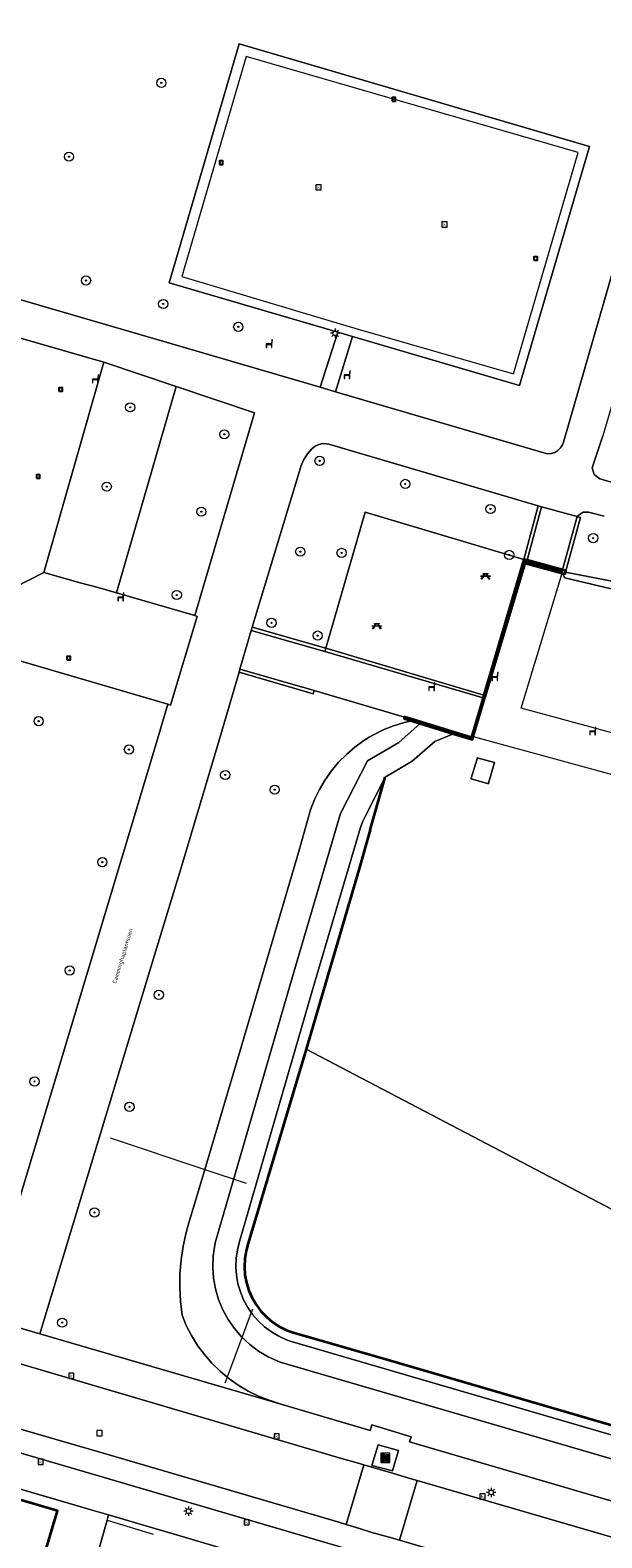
# Model space of a CAD drawing. Header units: metres. Extents: x 136597 to 137331, y 452400 to 453440.
# Tile 7 of 40: x 136740 to 136789, y 452732 to 452863. Entities that reach past the tile are written whole.
import ezdxf
from ezdxf.enums import TextEntityAlignment as Align

# ---------------------------------------------------------------- set-up
doc = ezdxf.new("R2010")
doc.units = ezdxf.units.M
doc.layers.get('0').update_dxf_attribs({"lineweight": 25})
for name, color, linetype, lineweight in [('AB-ondergrond', 7, 'Continuous', 25), ('B-WE-GK-BESCHOEIING-G', 130, 'GK-BESCHOEIING', 35), ('B-WE-GK-KADEMUUR-GV', 150, 'Continuous', 35), ('B-WE-GR-BEPLANTING_CULTUUR_HEESTERS-GV', 90, 'Continuous', 18), ('B-WE-GR-BOOM-S @ 0.2', 90, 'Continuous', 25), ('B-WE-GR-GROENVOORZIENING-GV', 80, 'Continuous', 18), ('B-WE-GR-HAAG-G', 90, 'GR-HAAG1', 13), ('B-WE-IE-MEUBILAIR_WEGMEUBILAIR-S @ 0.2', 7, 'Continuous', 25), ('B-WE-IE-TERREINAFSCHEIDING_KUNSTMATIG_HEKWERK-G', 20, 'IE-TERREINAFSCHEIDING-KUNSTMATIG', 18), ('B-WE-IE-TERREINAFSCHEIDING_KUNSTMATIG_MUUR-G', 90, 'IE-TERREINAFSCHEIDING-KUNSTMATIG-DICHT', 18), ('B-WE-IE-TERREINAFSCHEIDING_KUNSTMATIG_MUUR-GV', 90, 'Continuous', 18), ('B-WE-KL-ET_LS_OV_LICHTMAST-S @ 0.2', 190, 'Continuous', 25), ('B-WE-KW-KUNSTWERK_STEIGER-GV', 170, 'Continuous', 18), ('B-WE-OG-BEBOUWING-GV', 7, 'Continuous', 35), ('B-WE-OG-TERREIN_CULTUURSCHEIDING-GV', 7, 'Continuous', 18), ('B-WE-OG-TERREIN_ERF-GV', 7, 'Continuous', 18), ('B-WE-OG-TERREIN_ONBEGROEID-GV', 7, 'Continuous', 18), ('B-WE-OG-TOPOGRAFIE-T18', 10, 'Continuous', 18), ('B-WE-OG-WATER-GV', 130, 'Continuous', 18), ('B-WE-OG-WATER_SLOOT-GV', 120, 'Continuous', 18), ('B-WE-RI-GWA_KOLK-S @ 0.2', 30, 'Continuous', 25), ('B-WE-RI-GWA_RIOOLPUT-S @ 0.2', 30, 'Continuous', 25), ('B-WE-VH-ONVERHARD-GV', 252, 'Continuous', 18), ('B-WE-VH-VERHARDING_ASFALT-GV', 252, 'Continuous', 18), ('B-WE-VH-VERHARDING_BETONSTRAATSTEEN-GV', 252, 'Continuous', 18), ('B-WE-VH-VERHARDING_GESLOTEN-GV', 252, 'Continuous', 18), ('B-WE-VH-VERHARDING_OPEN-GV', 252, 'Continuous', 18), ('B-WE-VH-VERHARDING_TEGEL-GV', 252, 'Continuous', 18)]:
    doc.layers.add(name, color=color, linetype=linetype, lineweight=lineweight)
doc.styles.add('NLCS-ISO', font='NLCS-ISO.ttf')
doc.styles.add('NLCS-ISO-ANNOTATIEF-T18', font='NLCS-ISO.ttf', dxfattribs={"height": 1.8})
doc.linetypes.add('GK-BESCHOEIING', pattern='A,30,-5,[1,NLCS.shx,S=1,R=0,X=0,Y=0],-5', length=40)
doc.linetypes.add('GR-HAAG1', pattern='A,6,[176,NLCS.shx,S=0.125,R=0,X=0,Y=0],-2', length=8)
doc.linetypes.add('IE-TERREINAFSCHEIDING-KUNSTMATIG', pattern='A,4,[82,NLCS.SHX,S=0.75,R=90,X=0,Y=0],4,-2', length=10)
doc.linetypes.add('IE-TERREINAFSCHEIDING-KUNSTMATIG-DICHT', pattern='A,8,-1,[82,NLCS.shx,S=0.75,R=90,X=0,Y=0],-1', length=10)

# ---------------------------------------------------------------- blocks, each defined once
blk = doc.blocks.new('SIE-WEG_AFVAL_APART_PLAATS-SO')
at = {"linetype": 'ByBlock', "lineweight": 18}
h = blk.add_hatch(color=0, dxfattribs=at)
h.dxf.hatch_style = 1
h.paths.add_polyline_path([(1.5, -1.5), (0.25, -1.5), (0.25, 1.5), (1.5, 1.5)])
h.paths.add_polyline_path([(-1.5, -1.5), (-0.25, -1.5), (-0.25, 1.5), (-1.5, 1.5)])
at = {"color": 0, "linetype": 'ByBlock', "lineweight": 18}
for points in [[(-2, -2), (2, -2), (2, 2), (-2, 2)], [(-1.5, -1.5), (-0.25, -1.5), (-0.25, 1.5), (-1.5, 1.5)], [(1.5, -1.5), (0.25, -1.5), (0.25, 1.5), (1.5, 1.5)]]:
    blk.add_lwpolyline(points, close=True, dxfattribs=at)
blk = doc.blocks.new('SKL-ET_OV_LICHTMAST-SO')
at = {"color": 0, "linetype": 'ByBlock', "lineweight": 18}
for points in [[(-1.25, 0), (-2, 0)], [(-1.41, 1.41), (-0.88, 0.88)], [(0, 2), (0, 1.25)], [(0.88, 0.88), (1.41, 1.41)], [(2, 0), (1.25, 0)], [(-1.41, -1.41), (-0.88, -0.88)], [(0, -1.25), (0, -2)], [(0.88, -0.88), (1.41, -1.41)]]:
    blk.add_lwpolyline(points, dxfattribs=at)
blk.add_circle((0, 0), 1, dxfattribs=at)
blk = doc.blocks.new('SRI-KOLK-SO')
at = {"color": 0, "linetype": 'ByBlock', "lineweight": 18}
blk.add_lwpolyline([(-1.125, -1.125), (1.125, -1.125), (1.125, 1.125), (-1.125, 1.125)], close=True, dxfattribs=at)
at = {"color": 0, "linetype": 'ByBlock', "lineweight": 18, "style": 'NLCS-ISO'}
blk.add_text('k', height=1.5, dxfattribs=at).set_placement((0, 0), align=Align.MIDDLE_CENTER)
blk = doc.blocks.new('SRI-PUT_INSPECTIEPUT_RIOOLPUT-SO')
at = {"color": 0, "linetype": 'ByBlock', "lineweight": 18}
blk.add_lwpolyline([(-1.125, -1.125), (1.125, -1.125), (1.125, 1.125), (-1.125, 1.125)], close=True, dxfattribs=at)
blk = doc.blocks.new('SIE-WEG_ZITBANK-SO')
at = {"color": 0, "linetype": 'ByBlock', "lineweight": 18}
blk.add_lwpolyline([(-0.91, -1.63), (-0.91, -0.2), (1.09, -0.2), (1.09, -1.63), (1.29, -1.63), (1.29, -0.21), (1.54, 1.78), (1.33, 1.78), (1.11, 0), (-1.11, 0), (-1.11, -1.63)], close=True, dxfattribs=at)
blk = doc.blocks.new('SIE-WEG_PICKNICKTAFEL-SO')
at = {"color": 0, "linetype": 'ByBlock', "lineweight": 18}
for points in [[(-0.89, -0.2), (-1.64, -1.4), (-1.88, -1.4), (-1.12, -0.2), (-2, -0.2), (-2, 0), (-1, 0), (-0.5, 0.8), (-1, 0.8), (-1, 1), (1, 1), (1, 0.8), (0.5, 0.8), (1, 0), (2, 0), (2, -0.2), (1.12, -0.2), (1.88, -1.4), (1.64, -1.4), (0.89, -0.2)], [(-0.76, 0), (0.76, 0), (0.26, 0.8), (-0.26, 0.8)]]:
    blk.add_lwpolyline(points, close=True, dxfattribs=at)
blk = doc.blocks.new('SIE-WEG_SPEELTOESTEL-SO')
at = {"flags": 128}
blk.add_lwpolyline([(-0.75, -0.75), (0.75, -0.75), (0.75, 0.75), (-0.75, 0.75)], close=True, dxfattribs=at)
at = {"style": 'NLCS-ISO'}
blk.add_text('SPT', height=0.45, dxfattribs=at).set_placement((0, 0), align=Align.MIDDLE_CENTER)
blk = doc.blocks.new('SGR-BOOM_01-SO')
at = {"linetype": 'ByBlock', "lineweight": 18}
h = blk.add_hatch(color=0, dxfattribs=at)
h.dxf.hatch_style = 1
edge = h.paths.add_edge_path()
edge.add_arc((0, 0), 0.25, 0, 360)
at = {"color": 0, "linetype": 'ByBlock', "lineweight": 18}
for radius in [2, 0.25]:
    blk.add_circle((0, 0), radius, dxfattribs=at)
blk = doc.blocks.new('A$C8609b1a7')
at = {"layer": 'B-WE-GK-BESCHOEIING-G', "color": 9, "flags": 128}
for points in [[(-540.379, -634.839), (-536.874, -623.093), (-533.66, -623.955)], [(-533.66, -623.955), (-533.655, -623.956)], [(-541.368, -638.151), (-540.379, -634.839)], [(-543.09, -637.905), (-541.445, -638.41), (-541.368, -638.151)], [(-550.311, -646.251), (-549.013, -641.68)], [(-550.311, -646.251), (-551.283, -649.716), (-555.866, -665.294), (-560.891, -682.157), (-561.08, -682.827), (-561.191, -683.515), (-561.222, -684.211), (-561.173, -684.905), (-561.045, -685.59), (-560.84, -686.255), (-560.559, -686.893), (-560.207, -687.494), (-559.789, -688.05), (-559.31, -688.556), (-558.776, -689.003), (-558.194, -689.385), (-557.572, -689.699), (-557.08, -689.888), (-548.553, -692.334), (-519.938, -700.701)]]:
    blk.add_lwpolyline(points, dxfattribs=at)
at = {"layer": 'B-WE-GK-KADEMUUR-GV', "color": 9, "flags": 128}
blk.add_lwpolyline([(-543.09, -637.905), (-541.445, -638.41), (-541.368, -638.151), (-540.379, -634.839), (-540.303, -634.584), (-536.874, -623.093), (-533.66, -623.955), (-533.655, -623.956), (-533.396, -624.031), (-533.352, -623.873), (-533.321, -623.76), (-533.584, -623.688), (-533.611, -623.681), (-536.692, -622.844), (-536.767, -622.823), (-536.931, -622.779), (-536.982, -622.765), (-540.439, -634.544), (-540.514, -634.799), (-541.503, -638.114), (-541.539, -638.235), (-545.854, -636.911), (-546.417, -636.738), (-547.312, -636.463), (-547.318, -636.461), (-547.353, -636.597), (-546.697, -636.798), (-545.977, -637.019)], close=True, dxfattribs=at)
at = {"layer": 'B-WE-GR-BEPLANTING_CULTUUR_HEESTERS-GV', "color": 9, "flags": 128}
blk.add_lwpolyline([(-554.169, -630.484), (-550.756, -618.667), (-536.982, -622.765), (-535.722, -618.126), (-553.887, -612.768), (-554.117, -612.715), (-554.452, -612.707), (-554.779, -612.779), (-555.08, -612.926), (-555.338, -613.14), (-555.359, -613.161), (-555.739, -613.602), (-556.055, -614.091), (-556.301, -614.619), (-556.473, -615.175), (-560.559, -628.643)], close=True, dxfattribs=at)
at = {"layer": 'B-WE-GR-GROENVOORZIENING-GV', "color": 9, "flags": 128}
blk.add_lwpolyline([(-530.002, -619), (-531.369, -618.664), (-531.828, -618.65), (-532.339, -618.998), (-532.352, -619.045), (-532.29, -619.062), (-532.062, -619.124), (-533.321, -623.76), (-533.352, -623.873), (-528.307, -624.853)], dxfattribs=at)
for points in [[(-573.427, -605.645), (-578.616, -623.904), (-575.483, -624.795), (-573.9, -625.211), (-572.311, -625.673), (-567.142, -607.754)], [(-565.519, -627.647), (-560.347, -610.034), (-567.142, -607.754), (-572.311, -625.673)], [(-554.169, -630.484), (-540.439, -634.544), (-536.982, -622.765), (-550.756, -618.667)], [(-540.514, -634.799), (-540.439, -634.544), (-554.169, -630.484), (-554.247, -630.753)]]:
    blk.add_lwpolyline(points, close=True, dxfattribs=at)
at = {"layer": 'B-WE-GR-HAAG-G', "color": 9, "flags": 128}
for points in [[(-572.876, -673.017), (-564.667, -675.745)], [(-564.667, -675.745), (-561.085, -676.935)], [(-560.625, -688.175), (-562.725, -693.79)], [(-560.514, -687.879), (-560.625, -688.175)], [(-562.725, -693.79), (-562.922, -694.318)], [(-573.137, -706.223), (-569.132, -707.425)]]:
    blk.add_lwpolyline(points, dxfattribs=at)
at = {"layer": 'B-WE-IE-TERREINAFSCHEIDING_KUNSTMATIG_HEKWERK-G', "color": 9, "flags": 128}
blk.add_lwpolyline([(-553.994, -601.982), (-551.366, -602.757), (-537.876, -606.647), (-532.276, -587.437), (-547.676, -582.967), (-561.066, -579.097), (-566.656, -598.197)], close=True, dxfattribs=at)
at = {"layer": 'B-WE-IE-TERREINAFSCHEIDING_KUNSTMATIG_MUUR-G', "color": 9, "flags": 128}
for points in [[(-536.969, -622.922), (-533.619, -623.821)], [(-541.503, -638.114), (-540.514, -634.799)], [(-547.312, -636.463), (-546.417, -636.738)], [(-546.417, -636.738), (-541.539, -638.235), (-541.503, -638.114)]]:
    blk.add_lwpolyline(points, dxfattribs=at)
at = {"layer": 'B-WE-IE-TERREINAFSCHEIDING_KUNSTMATIG_MUUR-GV', "color": 9, "flags": 128}
for points in [[(-536.982, -622.765), (-536.931, -622.779), (-536.767, -622.823), (-536.692, -622.844), (-535.432, -618.205), (-535.722, -618.126)], [(-533.584, -623.688), (-533.321, -623.76), (-532.062, -619.124), (-532.29, -619.062), (-532.352, -619.045), (-533.611, -623.681)], [(-554.247, -630.753), (-554.169, -630.484), (-560.559, -628.643), (-560.642, -628.931), (-554.252, -630.772)], [(-561.691, -632.573), (-555.248, -634.429), (-555.165, -634.141), (-561.608, -632.285)]]:
    blk.add_lwpolyline(points, close=True, dxfattribs=at)
at = {"layer": 'B-WE-KW-KUNSTWERK_STEIGER-GV', "color": 9, "flags": 128}
blk.add_lwpolyline([(-540.514, -634.799), (-541.503, -638.114), (-541.368, -638.151), (-528.346, -641.7), (-527.326, -638.386), (-537.214, -635.675), (-533.66, -623.955), (-533.619, -623.821), (-536.969, -622.922)], close=True, dxfattribs=at)
at = {"layer": 'B-WE-OG-BEBOUWING-GV', "color": 9, "flags": 128}
blk.add_lwpolyline([(-582.497, -703.912), (-585.465, -713.964), (-578.577, -715.997), (-577.116, -710.965), (-577.416, -710.884), (-577.519, -711.181), (-579.022, -710.749), (-577.449, -705.395)], close=True, dxfattribs=at)
at = {"layer": 'B-WE-OG-TERREIN_CULTUURSCHEIDING-GV', "color": 9, "flags": 128}
for points in [[(-583.442, -599.398), (-566.142, -604.459), (-554.64, -607.813), (-553.13, -603.03), (-567.766, -598.737), (-561.686, -577.997), (-531.276, -586.917), (-537.356, -607.657), (-551.857, -603.403), (-553.329, -608.198), (-535.248, -613.516), (-534.931, -613.583), (-534.607, -613.571), (-534.296, -613.481), (-534.017, -613.317), (-533.786, -613.089), (-533.617, -612.813), (-533.535, -612.57), (-522.201, -573.219)], [(-523.025, -702.752), (-558.12, -692.492), (-559.167, -692.016), (-559.993, -691.526), (-560.762, -690.95), (-561.464, -690.295), (-562.094, -689.567), (-562.637, -688.783), (-563.096, -687.94), (-563.462, -687.052), (-563.73, -686.132), (-563.899, -685.187), (-563.965, -684.229), (-563.927, -683.27), (-563.761, -682.139), (-557.079, -659.1), (-552.872, -644.847), (-550.531, -640.255), (-547.837, -638.66), (-545.977, -637.019), (-546.697, -636.798), (-547.349, -636.938), (-548.272, -637.219), (-549.17, -637.575), (-550.035, -638.004), (-550.387, -638.216), (-550.861, -638.503), (-551.643, -639.069), (-552.376, -639.698), (-553.054, -640.385), (-553.673, -641.126), (-554.229, -641.916), (-554.717, -642.749), (-555.135, -643.619), (-555.479, -644.521), (-556.521, -648.211), (-561.589, -665.415), (-564.667, -675.745), (-566.114, -680.601), (-566.288, -681.241), (-566.544, -682.42), (-566.721, -683.612), (-566.819, -684.814), (-566.837, -686.02), (-566.775, -687.224), (-566.633, -688.421), (-566.266, -689.301), (-565.812, -690.186), (-565.288, -691.032), (-564.699, -691.833), (-564.046, -692.584), (-563.336, -693.28), (-562.725, -693.79), (-562.572, -693.917), (-561.759, -694.491), (-560.903, -694.997), (-560.008, -695.433), (-559.082, -695.796), (-558.159, -696.12), (-550.297, -698.418), (-550.154, -697.937), (-546.747, -698.965), (-546.9, -699.411), (-532.588, -703.595), (-524.879, -705.869)], [(-522.367, -700.859), (-557.255, -690.661), (-557.563, -690.548), (-558.24, -690.24), (-558.881, -689.86), (-559.477, -689.414), (-560.021, -688.906), (-560.508, -688.343), (-560.625, -688.175), (-560.932, -687.732), (-561.288, -687.078), (-561.572, -686.389), (-561.78, -685.675), (-561.911, -684.942), (-561.962, -684.199), (-561.933, -683.455), (-561.825, -682.719), (-561.638, -681.998), (-555.158, -659.657), (-551.138, -646.037), (-550.936, -645.494), (-550.69, -644.97), (-549.013, -641.68), (-546.665, -640.29), (-544.702, -638.594), (-543.09, -637.905), (-545.977, -637.019), (-547.837, -638.66), (-550.531, -640.255), (-552.872, -644.847), (-557.079, -659.1), (-563.761, -682.139), (-563.927, -683.27), (-563.965, -684.229), (-563.899, -685.187), (-563.73, -686.132), (-563.462, -687.052), (-563.096, -687.94), (-562.637, -688.783), (-562.094, -689.567), (-561.464, -690.295), (-560.762, -690.95), (-559.993, -691.526), (-559.167, -692.016), (-558.12, -692.492), (-523.025, -702.752)]]:
    blk.add_lwpolyline(points, dxfattribs=at)
for points in [[(-527.756, -612.709), (-518.755, -581.91), (-509.597, -550.812), (-512.191, -550.046), (-517.219, -567.737), (-520.347, -578.745), (-530.109, -612.033), (-531.038, -614.811), (-530.864, -615.402), (-530.38, -615.771), (-529.174, -616.115), (-529.176, -616.402), (-528.869, -616.502), (-528.75, -616.095)], [(-583.852, -688.615), (-568.844, -638.656), (-567.861, -635.344), (-591.605, -628.378), (-598.911, -626.253), (-606.35, -650.859), (-614.683, -679.573), (-610.786, -680.716)], [(-546.697, -636.798), (-547.353, -636.597), (-547.318, -636.461), (-555.165, -634.141), (-555.248, -634.429), (-561.691, -632.573), (-563.409, -638.458), (-566.666, -649.353), (-569.441, -658.458), (-578.981, -690.033), (-558.159, -696.12), (-559.082, -695.796), (-560.008, -695.433), (-560.903, -694.997), (-561.759, -694.491), (-562.572, -693.917), (-562.725, -693.79), (-563.336, -693.28), (-564.046, -692.584), (-564.699, -691.833), (-565.288, -691.032), (-565.812, -690.186), (-566.266, -689.301), (-566.633, -688.421), (-566.775, -687.224), (-566.837, -686.02), (-566.819, -684.814), (-566.721, -683.612), (-566.544, -682.42), (-566.288, -681.241), (-566.114, -680.601), (-564.667, -675.745), (-561.589, -665.415), (-556.521, -648.211), (-555.479, -644.521), (-555.135, -643.619), (-554.717, -642.749), (-554.229, -641.916), (-553.673, -641.126), (-553.054, -640.385), (-552.376, -639.698), (-551.643, -639.069), (-550.861, -638.503), (-550.387, -638.216), (-550.035, -638.004), (-549.17, -637.575), (-548.272, -637.219), (-547.349, -636.938)]]:
    blk.add_lwpolyline(points, close=True, dxfattribs=at)
at = {"layer": 'B-WE-OG-TERREIN_ERF-GV', "color": 9, "flags": 128}
for points in [[(-582.497, -703.912), (-577.449, -705.395), (-579.022, -710.749), (-577.519, -711.181), (-577.416, -710.884), (-577.116, -710.965), (-578.577, -715.997), (-585.465, -713.964)], [(-580.81, -725.365), (-577.727, -714.958), (-576.079, -715.436), (-575.763, -715.528), (-575.636, -715.097), (-573.137, -706.223), (-573.007, -705.763), (-574.233, -705.401), (-608.791, -695.276)], [(-556.386, -710.668), (-567.411, -707.414), (-568.996, -706.946), (-573.007, -705.763), (-573.137, -706.223), (-575.636, -715.097)]]:
    blk.add_lwpolyline(points, dxfattribs=at)
at = {"layer": 'B-WE-OG-TERREIN_ONBEGROEID-GV', "color": 9, "flags": 128}
blk.add_lwpolyline([(-583.679, -626.467), (-578.616, -623.904), (-573.427, -605.645), (-580.867, -603.505)], dxfattribs=at)
at = {"layer": 'B-WE-OG-WATER-GV', "color": 9, "flags": 128}
for points in [[(-529.411, -625.325), (-533.424, -624.374), (-533.655, -623.956), (-533.66, -623.955), (-536.874, -623.093), (-540.303, -634.584), (-540.379, -634.839), (-541.368, -638.151), (-541.445, -638.41), (-543.09, -637.905), (-544.702, -638.594), (-546.665, -640.29), (-549.013, -641.68), (-550.311, -646.251), (-551.283, -649.716), (-555.866, -665.294), (-524.512, -681.754)], [(-524.512, -681.754), (-555.866, -665.294), (-560.891, -682.157), (-561.08, -682.827), (-561.191, -683.515), (-561.222, -684.211), (-561.173, -684.905), (-561.045, -685.59), (-560.84, -686.255), (-560.559, -686.893), (-560.207, -687.494), (-559.789, -688.05), (-559.31, -688.556), (-558.776, -689.003), (-558.194, -689.385), (-557.572, -689.699), (-557.08, -689.888), (-548.553, -692.334), (-519.938, -700.701)]]:
    blk.add_lwpolyline(points, dxfattribs=at)
blk.add_lwpolyline([(-541.536, -641.775), (-541.033, -640.081), (-541.012, -640.01), (-539.531, -640.415), (-540.033, -642.201), (-540.046, -642.247), (-541.547, -641.812)], close=True, dxfattribs=at)
at = {"layer": 'B-WE-OG-WATER_SLOOT-GV', "color": 9, "flags": 128}
for points in [[(-495.831, -528.545), (-520.812, -613.89), (-522.683, -618.32), (-522.722, -618.414), (-522.765, -618.515), (-523.586, -620.459), (-523.687, -620.697), (-525.679, -625.416), (-528.307, -624.853), (-533.352, -623.873), (-533.396, -624.031), (-533.655, -623.956), (-533.424, -624.374), (-529.411, -625.325), (-525.935, -626.148), (-525.156, -625.842), (-522.901, -620.938), (-522.793, -620.704), (-521.909, -618.78), (-521.82, -618.586), (-520.523, -615.765), (-519.629, -612.719), (-511.27, -584.105), (-499.179, -543.046)], [(-519.938, -700.701), (-548.553, -692.334), (-557.08, -689.888), (-557.572, -689.699), (-558.194, -689.385), (-558.776, -689.003), (-559.31, -688.556), (-559.789, -688.05), (-560.207, -687.494), (-560.559, -686.893), (-560.84, -686.255), (-561.045, -685.59), (-561.173, -684.905), (-561.222, -684.211), (-561.191, -683.515), (-561.08, -682.827), (-560.891, -682.157), (-555.866, -665.294), (-551.283, -649.716), (-550.311, -646.251), (-549.013, -641.68), (-550.69, -644.97), (-550.936, -645.494), (-551.138, -646.037), (-555.158, -659.657), (-561.638, -681.998), (-561.825, -682.719), (-561.933, -683.455), (-561.962, -684.199), (-561.911, -684.942), (-561.78, -685.675), (-561.572, -686.389), (-561.288, -687.078), (-560.932, -687.732), (-560.625, -688.175), (-560.508, -688.343), (-560.021, -688.906), (-559.477, -689.414), (-558.881, -689.86), (-558.24, -690.24), (-557.563, -690.548), (-557.255, -690.661), (-522.367, -700.859)]]:
    blk.add_lwpolyline(points, dxfattribs=at)
at = {"layer": 'B-WE-VH-ONVERHARD-GV', "color": 9, "flags": 128}
blk.add_lwpolyline([(-540.046, -642.247), (-540.033, -642.201), (-539.531, -640.415), (-541.012, -640.01), (-541.033, -640.081), (-541.536, -641.775), (-541.547, -641.812)], close=True, dxfattribs=at)
at = {"layer": 'B-WE-VH-VERHARDING_ASFALT-GV', "color": 9, "flags": 128}
for points in [[(-580.867, -603.505), (-573.427, -605.645), (-567.142, -607.754), (-560.347, -610.034), (-565.519, -627.647), (-565.317, -627.712), (-567.628, -635.412), (-567.861, -635.344), (-568.844, -638.656), (-583.852, -688.615), (-578.981, -690.033), (-569.441, -658.458), (-566.666, -649.353), (-563.409, -638.458), (-561.691, -632.573), (-561.608, -632.285), (-560.642, -628.931), (-560.559, -628.643), (-556.473, -615.175), (-556.301, -614.619), (-556.055, -614.091), (-555.739, -613.602), (-555.359, -613.161), (-555.338, -613.14), (-555.08, -612.926), (-554.779, -612.779), (-554.452, -612.707), (-554.117, -612.715), (-553.887, -612.768), (-535.722, -618.126), (-535.432, -618.205), (-532.352, -619.045), (-532.339, -618.998), (-531.828, -618.65), (-531.369, -618.664), (-530.002, -619)], [(-529.174, -616.115), (-530.38, -615.771), (-530.864, -615.402), (-531.038, -614.811), (-530.109, -612.033)], [(-522.201, -573.219), (-533.535, -612.57), (-533.617, -612.813), (-533.786, -613.089), (-534.017, -613.317), (-534.296, -613.481), (-534.607, -613.571), (-534.931, -613.583), (-535.248, -613.516), (-553.329, -608.198), (-554.64, -607.813), (-566.142, -604.459), (-583.442, -599.398)]]:
    blk.add_lwpolyline(points, dxfattribs=at)
blk.add_lwpolyline([(-607.677, -619.56), (-608.755, -623.405), (-608.629, -623.441), (-601.928, -625.318), (-598.895, -626.2), (-598.911, -626.253), (-591.605, -628.378), (-567.861, -635.344), (-567.628, -635.412), (-565.317, -627.712), (-565.519, -627.647), (-572.311, -625.673), (-573.9, -625.211), (-575.483, -624.795), (-578.616, -623.904), (-583.679, -626.467), (-589.339, -624.817), (-598.013, -622.304), (-600.449, -621.603)], close=True, dxfattribs=at)
at = {"layer": 'B-WE-VH-VERHARDING_BETONSTRAATSTEEN-GV', "color": 9, "flags": 128}
for points in [[(-550.857, -701.41), (-551.45, -701.242), (-552.793, -700.853), (-594.54, -688.556), (-602.35, -686.258), (-603.918, -691.55), (-572.87, -700.571), (-553.023, -706.396), (-552.389, -706.588)], [(-547.768, -707.938), (-548.333, -707.771), (-550.166, -707.281), (-551.227, -706.939), (-552.389, -706.588), (-553.023, -706.396), (-572.87, -700.571), (-603.918, -691.55), (-604.468, -691.39), (-604.331, -691.456), (-604.153, -691.614), (-604.036, -691.822), (-603.994, -692.057), (-604.032, -692.293), (-604.342, -693.444), (-573.398, -702.497), (-540.703, -712.124), (-540.339, -710.934), (-540.255, -710.75), (-540.093, -710.565), (-539.88, -710.441), (-539.638, -710.391), (-539.393, -710.421)], [(-546.236, -702.761), (-546.756, -702.609), (-548.561, -702.062), (-550.857, -701.41), (-552.389, -706.588), (-551.227, -706.939), (-550.166, -707.281), (-548.333, -707.771), (-547.768, -707.938)], [(-527.133, -714.059), (-525.681, -708.765), (-546.236, -702.761), (-547.768, -707.938), (-539.393, -710.421), (-538.012, -710.823), (-536.866, -711.164), (-531.799, -712.672), (-530.461, -713.071), (-529.321, -713.41), (-527.803, -713.862)]]:
    blk.add_lwpolyline(points, close=True, dxfattribs=at)
at = {"layer": 'B-WE-VH-VERHARDING_GESLOTEN-GV', "color": 9, "flags": 128}
for points in [[(-551.857, -603.403), (-537.356, -607.657), (-531.276, -586.917), (-561.686, -577.997), (-567.766, -598.737), (-553.13, -603.03)], [(-536.692, -622.844), (-533.611, -623.681), (-532.352, -619.045), (-535.432, -618.205)], [(-547.318, -636.461), (-547.312, -636.463), (-546.417, -636.738), (-545.854, -636.911), (-541.539, -638.235), (-541.503, -638.114), (-540.514, -634.799), (-554.247, -630.753), (-554.252, -630.772), (-560.642, -628.931), (-561.608, -632.285), (-555.165, -634.141)], [(-549.612, -699.673), (-550.154, -701.458), (-548.365, -701.933), (-547.851, -700.164)]]:
    blk.add_lwpolyline(points, close=True, dxfattribs=at)
at = {"layer": 'B-WE-VH-VERHARDING_OPEN-GV', "color": 9, "flags": 128}
blk.add_lwpolyline([(-608.791, -695.276), (-574.233, -705.401), (-573.007, -705.763), (-568.996, -706.946), (-567.411, -707.414), (-556.386, -710.668), (-554.805, -711.135), (-546.454, -713.6), (-544.875, -714.066), (-537.905, -716.123), (-536.776, -716.349), (-536.866, -711.164), (-538.012, -710.823), (-538.548, -712.82), (-540.703, -712.124), (-573.398, -702.497), (-604.342, -693.444)], dxfattribs=at)
at = {"layer": 'B-WE-VH-VERHARDING_TEGEL-GV', "color": 9, "flags": 128}
for points in [[(-553.329, -608.198), (-551.857, -603.403), (-553.13, -603.03), (-554.64, -607.813)], [(-549.612, -699.673), (-547.851, -700.164), (-548.365, -701.933), (-550.154, -701.458)]]:
    blk.add_lwpolyline(points, close=True, dxfattribs=at)
for points in [[(-519.8, -707.903), (-519.37, -707.536), (-522.961, -706.536), (-523.334, -706.432), (-523.351, -706.425), (-523.319, -706.329), (-524.879, -705.869), (-532.588, -703.595), (-546.9, -699.411), (-546.747, -698.965), (-550.154, -697.937), (-550.297, -698.418), (-558.159, -696.12), (-578.981, -690.033), (-583.852, -688.615)], [(-594.54, -688.556), (-552.793, -700.853), (-551.45, -701.242), (-550.857, -701.41), (-548.561, -702.062), (-546.756, -702.609), (-546.236, -702.761), (-525.681, -708.765)]]:
    blk.add_lwpolyline(points, dxfattribs=at)
at = {"layer": 'B-WE-GR-BOOM-S @ 0.2', "color": 9, "xscale": 0.2, "yscale": 0.2, "zscale": 0.2}
for p in [(-568.435, -581.377), (-576.443, -587.788), (-574.963, -598.538), (-568.268, -600.58), (-561.756, -602.564), (-571.137, -609.56), (-562.968, -611.906), (-554.698, -614.208), (-573.169, -616.448), (-547.266, -616.21), (-539.874, -618.383), (-564.961, -618.622), (-530.96, -620.916), (-556.376, -622.094), (-552.79, -622.202), (-538.245, -622.377), (-567.094, -625.86), (-558.871, -628.278), (-554.862, -629.384), (-579.078, -636.816), (-571.243, -639.273), (-562.887, -641.49), (-558.6, -642.769), (-573.554, -649.065), (-576.384, -658.465), (-568.654, -660.585), (-579.434, -668.115), (-571.194, -670.315), (-574.234, -679.485), (-577.036, -689.057)]:
    blk.add_blockref('SGR-BOOM_01-SO', p, dxfattribs=at)
at = {"layer": 'B-WE-IE-MEUBILAIR_WEGMEUBILAIR-S @ 0.2', "color": 9, "xscale": 0.2, "yscale": 0.2, "zscale": 0.2}
for name, p in [('SIE-WEG_SPEELTOESTEL-SO', (-548.258, -582.809)), ('SIE-WEG_SPEELTOESTEL-SO', (-563.248, -588.31)), ('SIE-WEG_SPEELTOESTEL-SO', (-535.946, -596.622)), ('SIE-WEG_ZITBANK-SO', (-559.103, -604.046)), ('SIE-WEG_ZITBANK-SO', (-574.19, -607.097)), ('SIE-WEG_ZITBANK-SO', (-552.341, -606.73)), ('SIE-WEG_SPEELTOESTEL-SO', (-577.169, -608.013)), ('SIE-WEG_SPEELTOESTEL-SO', (-579.116, -615.557)), ('SIE-WEG_PICKNICKTAFEL-SO', (-540.31, -624.204)), ('SIE-WEG_ZITBANK-SO', (-571.981, -626.039)), ('SIE-WEG_PICKNICKTAFEL-SO', (-549.733, -628.527)), ('SIE-WEG_SPEELTOESTEL-SO', (-576.477, -631.341)), ('SIE-WEG_ZITBANK-SO', (-544.998, -633.828)), ('SIE-WEG_ZITBANK-SO', (-539.519, -632.954)), ('SIE-WEG_ZITBANK-SO', (-531.025, -637.683)), ('SIE-WEG_AFVAL_APART_PLAATS-SO', (-548.998, -700.808))]:
    blk.add_blockref(name, p, dxfattribs=at)
at = {"layer": 'B-WE-KL-ET_LS_OV_LICHTMAST-S @ 0.2', "color": 9, "xscale": 0.2, "yscale": 0.2, "zscale": 0.2}
for p in [(-553.347, -603.124), (-539.812, -703.804), (-566.073, -705.437)]:
    blk.add_blockref('SKL-ET_OV_LICHTMAST-SO', p, dxfattribs=at)
at = {"layer": 'B-WE-RI-GWA_KOLK-S @ 0.2', "color": 9, "xscale": 0.2, "yscale": 0.2, "zscale": 0.2}
for p in [(-554.79, -590.45), (-543.861, -593.68), (-576.248, -693.682), (-558.424, -698.936), (-578.903, -701.152), (-540.567, -704.156), (-561.024, -706.402)]:
    blk.add_blockref('SRI-KOLK-SO', p, dxfattribs=at)
at = {"layer": 'B-WE-RI-GWA_RIOOLPUT-S @ 0.2', "color": 9, "xscale": 0.2, "yscale": 0.2, "zscale": 0.2}
blk.add_blockref('SRI-PUT_INSPECTIEPUT_RIOOLPUT-SO', (-573.805, -698.654), dxfattribs=at)
at = {"layer": 'B-WE-OG-TOPOGRAFIE-T18', "color": 9, "style": 'NLCS-ISO-ANNOTATIEF-T18'}
blk.add_text('Camminghaplantsoen', height=0.36, rotation=73.2, dxfattribs=at).set_placement((-571.742, -657.215), align=Align.MIDDLE)

msp = doc.modelspace()

# ---------------------------------------------------------------- block references
at = {"layer": 'AB-ondergrond'}
msp.add_blockref('A$C8609b1a7', (137319.7, 453439.75), dxfattribs=at)

doc.saveas('drawing.dxf')
